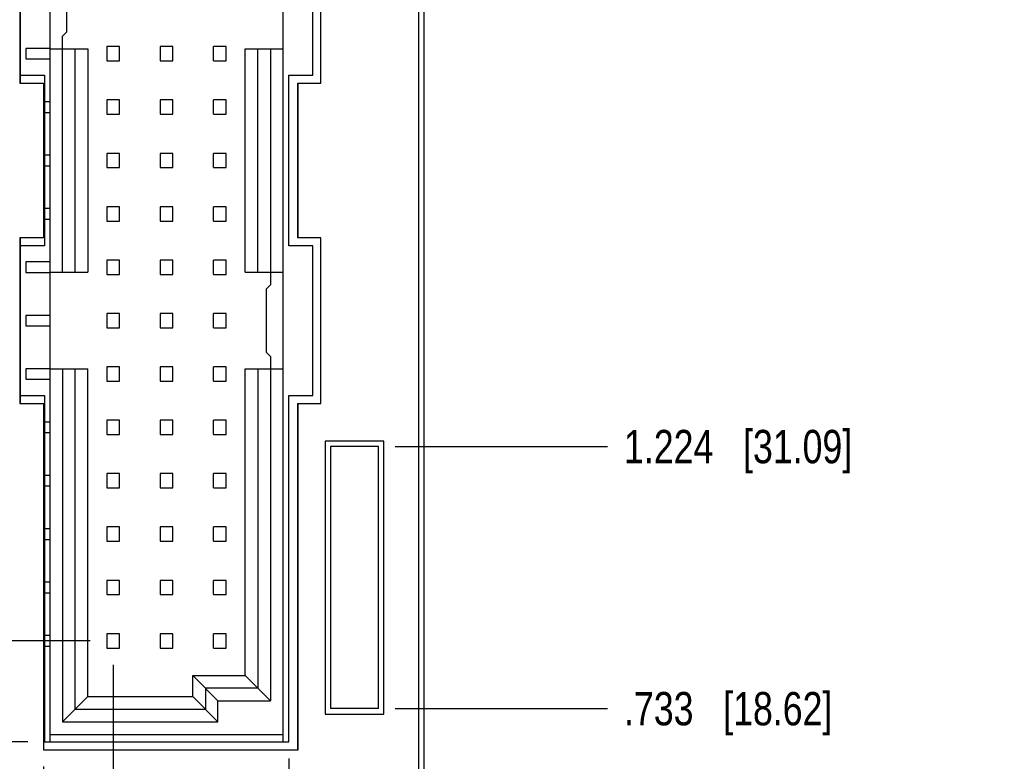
# Model space of a CAD drawing. Header units: inches. Extents: x 0 to 34, y 0 to 22.
# Tile 8 of 29: x 10.7 to 14.4, y 7.6 to 10.3. Entities that reach past the tile are written whole.
import ezdxf

# ---------------------------------------------------------------- set-up
doc = ezdxf.new("R2010")
doc.units = ezdxf.units.IN
doc.header["$LTSCALE"] = 1.87
doc.header["$MEASUREMENT"] = 0
doc.layers.get('0').update_dxf_attribs({"linetype": 'CONTINUOUS'})
doc.layers.add('DIMENSIONS', color=7, linetype='CONTINUOUS')
doc.styles.get("Standard").update_dxf_attribs({"font": 'txt', "width": 0.8})
doc.dimstyles.new('DIMSTYLE_2', dxfattribs={"dimtxt": 0.125, "dimasz": 0.18, "dimexe": 0.18, "dimexo": 0.0625, "dimgap": 0.09, "dimtad": 0, "dimtih": 1, "dimtoh": 1, "dimdec": 3, "dimlfac": 0.5, "dimzin": 4, "dimdsep": 46, "dimtxsty": 'STANDARD', "dimblk": '_FILLED', "dimblk1": '_FILLED', "dimblk2": '_FILLED', "dimcen": 0.09, "dimadec": 0, "dimazin": 0, "dimtp": 0.01, "dimtm": 0.01, "dimtfac": 1, "dimtdec": 3, "dimtofl": 0, "dimtmove": 0, "dimatfit": 3, "dimldrblk": '_FILLED', "dimfxl": 1, "dimtolj": 1, "dimtzin": 4, "dimarcsym": 0})

# ---------------------------------------------------------------- blocks, each defined once
blk = doc.blocks.new('*D4')
at = {"layer": 'DIMENSIONS', "color": 2, "linetype": 'CONTINUOUS'}
blk.add_line((12.245, 16.1842), (12.8667, 16.1842), dxfattribs=at)
at = {"layer": 'DIMENSIONS', "color": 2, "linetype": 'CONTINUOUS', "insert": (12.9292, 16.2467), "char_height": 0.125, "width": 1.425, "attachment_point": 1, "line_spacing_factor": 0.9}
blk.add_mtext('4.942{\\Ftxt.shx;\\W1.000000;\\H0.125000; }[125.53]', dxfattribs=at)
blk = doc.blocks.new('_FILLED')
at = {"color": 0, "linetype": 'BYBLOCK'}
blk.add_solid([(0, 0), (-1, 0.174), (-1, -0.174)], dxfattribs=at)
blk = doc.blocks.new('*D11')
at = {"layer": 'DIMENSIONS', "color": 2, "linetype": 'CONTINUOUS'}
blk.add_line((12.0717, 7.7662), (12.8667, 7.7662), dxfattribs=at)
at = {"layer": 'DIMENSIONS', "color": 2, "linetype": 'CONTINUOUS', "insert": (12.9292, 7.8287), "char_height": 0.125, "width": 1.225, "attachment_point": 1, "line_spacing_factor": 0.9}
blk.add_mtext('.733{\\Ftxt.shx;\\W1.000000;\\H0.125000; }[18.62]', dxfattribs=at)
blk = doc.blocks.new('*D12')
at = {"layer": 'DIMENSIONS', "color": 2, "linetype": 'CONTINUOUS'}
blk.add_line((12.0717, 8.7482), (12.8667, 8.7482), dxfattribs=at)
at = {"layer": 'DIMENSIONS', "color": 2, "linetype": 'CONTINUOUS', "insert": (12.9292, 8.8107), "char_height": 0.125, "width": 1.325, "attachment_point": 1, "line_spacing_factor": 0.9}
blk.add_mtext('1.224{\\Ftxt.shx;\\W1.000000;\\H0.125000; }[31.09]', dxfattribs=at)
blk = doc.blocks.new('*D13')
at = {"layer": 'DIMENSIONS', "color": 2, "linetype": 'CONTINUOUS'}
blk.add_line((12.0717, 13.6502), (12.8667, 13.6502), dxfattribs=at)
at = {"layer": 'DIMENSIONS', "color": 2, "linetype": 'CONTINUOUS', "insert": (12.9292, 13.7127), "char_height": 0.125, "width": 1.325, "attachment_point": 1, "line_spacing_factor": 0.9}
blk.add_mtext('3.675{\\Ftxt.shx;\\W1.000000;\\H0.125000; }[93.35]', dxfattribs=at)
blk = doc.blocks.new('*D14')
at = {"layer": 'DIMENSIONS', "color": 2, "linetype": 'CONTINUOUS'}
blk.add_line((12.0717, 14.6322), (12.8667, 14.6322), dxfattribs=at)
at = {"layer": 'DIMENSIONS', "color": 2, "linetype": 'CONTINUOUS', "insert": (12.9292, 14.6947), "char_height": 0.125, "width": 1.425, "attachment_point": 1, "line_spacing_factor": 0.9}
blk.add_mtext('4.166{\\Ftxt.shx;\\W1.000000;\\H0.125000; }[105.82]', dxfattribs=at)
blk = doc.blocks.new('*D15')
at = {"layer": 'DIMENSIONS', "color": 2, "linetype": 'CONTINUOUS'}
blk.add_line((11.9657, 15.9402), (12.8667, 15.9402), dxfattribs=at)
at = {"layer": 'DIMENSIONS', "color": 2, "linetype": 'CONTINUOUS', "insert": (12.9292, 16.0027), "char_height": 0.125, "width": 1.425, "attachment_point": 1, "line_spacing_factor": 0.9}
blk.add_mtext('4.820{\\Ftxt.shx;\\W1.000000;\\H0.125000; }[122.43]', dxfattribs=at)
blk = doc.blocks.new('*D17')
at = {"layer": 'DIMENSIONS', "color": 2, "linetype": 'CONTINUOUS'}
for p, q in [((10.7532, 7.5497), (10.7532, 5.6823)), ((10.7532, 5.6823), (10.8213, 5.5025)), ((10.8213, 5.5025), (10.8213, 5.3553))]:
    blk.add_line(p, q, dxfattribs=at)
at = {"layer": 'DIMENSIONS', "color": 2, "linetype": 'CONTINUOUS', "insert": (10.7588, 5.2928), "char_height": 0.125, "width": 1.225, "attachment_point": 3, "rotation": 90, "line_spacing_factor": 0.9}
blk.add_mtext('-.219{\\Ftxt.shx;\\W1.000000;\\H0.125000; }[5.56]', dxfattribs=at)
blk = doc.blocks.new('*D18')
at = {"layer": 'DIMENSIONS', "color": 2, "linetype": 'CONTINUOUS'}
blk.add_line((11.6732, 7.5797), (11.6732, 5.3553), dxfattribs=at)
at = {"layer": 'DIMENSIONS', "color": 2, "linetype": 'CONTINUOUS', "insert": (11.6107, 5.2928), "char_height": 0.125, "width": 1.125, "attachment_point": 3, "rotation": 90, "line_spacing_factor": 0.9}
blk.add_mtext('.241{\\Ftxt.shx;\\W1.000000;\\H0.125000; }[6.12]', dxfattribs=at)
blk = doc.blocks.new('*D20')
at = {"layer": 'DIMENSIONS', "color": 2, "linetype": 'CONTINUOUS'}
blk.add_line((10.6947, 7.6422), (9.83, 7.6422), dxfattribs=at)
at = {"layer": 'DIMENSIONS', "color": 2, "linetype": 'CONTINUOUS', "insert": (9.7675, 7.7047), "char_height": 0.125, "width": 1.225, "attachment_point": 3, "line_spacing_factor": 0.9}
blk.add_mtext('.671{\\Ftxt.shx;\\W1.000000;\\H0.125000; }[17.04]', dxfattribs=at)
blk = doc.blocks.new('*D21')
at = {"layer": 'DIMENSIONS', "color": 2, "linetype": 'CONTINUOUS'}
blk.add_line((10.6947, 14.5962), (9.83, 14.5962), dxfattribs=at)
at = {"layer": 'DIMENSIONS', "color": 2, "linetype": 'CONTINUOUS', "insert": (9.7675, 14.6587), "char_height": 0.125, "width": 1.425, "attachment_point": 3, "line_spacing_factor": 0.9}
blk.add_mtext('4.148{\\Ftxt.shx;\\W1.000000;\\H0.125000; }[105.36]', dxfattribs=at)
blk = doc.blocks.new('*D29')
at = {"layer": 'DIMENSIONS', "color": 2, "linetype": 'CONTINUOUS'}
blk.add_line((10.9283, 8.0202), (9.83, 8.0202), dxfattribs=at)
at = {"layer": 'DIMENSIONS', "color": 2, "linetype": 'CONTINUOUS', "insert": (9.7675, 8.0827), "char_height": 0.125, "width": 2.025, "attachment_point": 3, "line_spacing_factor": 0.9}
blk.add_mtext('PIN 1-A .860{\\Ftxt.shx;\\W1.000000;\\H0.125000; }[21.84]', dxfattribs=at)
blk = doc.blocks.new('*D30')
at = {"layer": 'DIMENSIONS', "color": 2, "linetype": 'CONTINUOUS'}
blk.add_line((11.0144, 7.931), (11.0144, 5.3553), dxfattribs=at)
at = {"layer": 'DIMENSIONS', "color": 2, "linetype": 'CONTINUOUS', "insert": (10.9519, 5.2928), "char_height": 0.125, "width": 1.925, "attachment_point": 3, "rotation": 90, "line_spacing_factor": 0.9}
blk.add_mtext('PIN 1-A .088{\\Ftxt.shx;\\W1.000000;\\H0.125000; }[2.25]', dxfattribs=at)

msp = doc.modelspace()

# ---------------------------------------------------------------- linework, layer by layer
at = {"color": 7, "linetype": 'CONTINUOUS'}
for p, q in [((12.1792, 16.1842), (12.1792, 6.0562)), ((12.1592, 16.1242), (12.1592, 6.1162)), ((10.7774, 14.5962), (10.7774, 7.6422)), ((11.6514, 7.6422), (11.6514, 14.5962)), ((10.6652, 10.7302), (10.6652, 10.1102)), ((11.7932, 10.1102), (11.7932, 10.7302)), ((11.7632, 10.1402), (11.7632, 10.7002)), ((10.8404, 10.3021), (10.8404, 10.5384)), ((10.8246, 10.2864), (10.8404, 10.3021)), ((10.8246, 9.4013), (10.8246, 10.2864)), ((10.6868, 10.2399), (10.6868, 10.2006)), ((10.7774, 10.2399), (10.6868, 10.2399)), ((10.7774, 10.2391), (10.9191, 10.2391)), ((10.8719, 9.4013), (10.8719, 10.2391)), ((10.9191, 10.2391), (10.9191, 9.4013)), ((11.038, 10.247), (10.9908, 10.247)), ((10.9908, 10.247), (10.9908, 10.1935)), ((11.038, 10.1935), (11.038, 10.247)), ((11.238, 10.247), (11.1908, 10.247)), ((11.1908, 10.247), (11.1908, 10.1935)), ((11.238, 10.1935), (11.238, 10.247)), ((11.438, 10.247), (11.3908, 10.247)), ((11.3908, 10.1935), (11.3908, 10.247)), ((11.438, 10.1935), (11.438, 10.247)), ((11.5097, 10.2391), (11.6514, 10.2391)), ((11.5097, 9.4013), (11.5097, 10.2391)), ((11.5569, 9.4013), (11.5569, 10.2391)), ((11.6042, 10.2391), (11.6042, 9.3541)), ((10.6868, 10.2006), (10.7774, 10.2006)), ((10.9908, 10.1935), (11.038, 10.1935)), ((11.1908, 10.1935), (11.238, 10.1935)), ((11.3908, 10.1935), (11.438, 10.1935)), ((10.6652, 10.1402), (10.7572, 10.1402)), ((10.7572, 10.1402), (10.7572, 9.5002)), ((11.6732, 10.1402), (11.7632, 10.1402)), ((11.6732, 9.5002), (11.6732, 10.1402)), ((10.6652, 10.1102), (10.7532, 10.1102)), ((10.7532, 10.1102), (10.7532, 9.5302)), ((11.7072, 10.1102), (11.7932, 10.1102)), ((11.7072, 9.5302), (11.7072, 10.1102)), ((10.7774, 10.0399), (10.7572, 10.0399)), ((11.038, 10.047), (10.9908, 10.047)), ((10.9908, 10.047), (10.9908, 9.9935)), ((11.038, 9.9935), (11.038, 10.047)), ((11.238, 10.047), (11.1908, 10.047)), ((11.1908, 10.047), (11.1908, 9.9935)), ((11.238, 9.9935), (11.238, 10.047)), ((11.438, 10.047), (11.3908, 10.047)), ((11.3908, 9.9935), (11.3908, 10.047)), ((11.438, 9.9935), (11.438, 10.047)), ((10.7572, 10.0006), (10.7774, 10.0006)), ((10.9908, 9.9935), (11.038, 9.9935)), ((11.1908, 9.9935), (11.238, 9.9935)), ((11.3908, 9.9935), (11.438, 9.9935)), ((10.7774, 9.8399), (10.7572, 9.8399)), ((11.038, 9.847), (10.9908, 9.847)), ((10.9908, 9.847), (10.9908, 9.7935)), ((11.038, 9.7935), (11.038, 9.847)), ((11.238, 9.847), (11.1908, 9.847)), ((11.1908, 9.847), (11.1908, 9.7935)), ((11.238, 9.7935), (11.238, 9.847)), ((11.438, 9.847), (11.3908, 9.847)), ((11.3908, 9.7935), (11.3908, 9.847)), ((11.438, 9.7935), (11.438, 9.847)), ((10.7572, 9.8006), (10.7774, 9.8006)), ((10.9908, 9.7935), (11.038, 9.7935)), ((11.1908, 9.7935), (11.238, 9.7935)), ((11.3908, 9.7935), (11.438, 9.7935)), ((10.7774, 9.6399), (10.7572, 9.6399)), ((11.038, 9.647), (10.9908, 9.647)), ((10.9908, 9.647), (10.9908, 9.5935)), ((11.038, 9.5935), (11.038, 9.647)), ((11.238, 9.647), (11.1908, 9.647)), ((11.1908, 9.647), (11.1908, 9.5935)), ((11.238, 9.5935), (11.238, 9.647)), ((11.438, 9.647), (11.3908, 9.647)), ((11.3908, 9.5935), (11.3908, 9.647)), ((11.438, 9.5935), (11.438, 9.647)), ((10.7572, 9.6006), (10.7774, 9.6006)), ((10.9908, 9.5935), (11.038, 9.5935)), ((11.1908, 9.5935), (11.238, 9.5935)), ((11.3908, 9.5935), (11.438, 9.5935)), ((10.7532, 9.5302), (10.6652, 9.5302)), ((10.6652, 9.5302), (10.6652, 8.9102)), ((11.7932, 9.5302), (11.7072, 9.5302)), ((11.7932, 8.9102), (11.7932, 9.5302)), ((10.7572, 9.5002), (10.6652, 9.5002)), ((11.7632, 9.5002), (11.6732, 9.5002)), ((11.7632, 8.9402), (11.7632, 9.5002)), ((11.038, 9.447), (10.9908, 9.447)), ((10.9908, 9.447), (10.9908, 9.3935)), ((11.038, 9.3935), (11.038, 9.447)), ((11.238, 9.447), (11.1908, 9.447)), ((11.1908, 9.447), (11.1908, 9.3935)), ((11.238, 9.3935), (11.238, 9.447)), ((11.438, 9.447), (11.3908, 9.447)), ((11.3908, 9.3935), (11.3908, 9.447)), ((11.438, 9.3935), (11.438, 9.447)), ((10.7774, 9.4399), (10.6868, 9.4399)), ((10.6868, 9.4399), (10.6868, 9.4006)), ((10.6868, 9.4006), (10.7774, 9.4006)), ((10.7774, 9.4013), (10.9191, 9.4013)), ((10.9908, 9.3935), (11.038, 9.3935)), ((11.1908, 9.3935), (11.238, 9.3935)), ((11.3908, 9.3935), (11.438, 9.3935)), ((11.5097, 9.4013), (11.6514, 9.4013)), ((11.6042, 9.3541), (11.5884, 9.3384)), ((11.5884, 9.3384), (11.5884, 9.1021)), ((10.7774, 9.2399), (10.6868, 9.2399)), ((10.6868, 9.2399), (10.6868, 9.2006)), ((11.038, 9.247), (10.9908, 9.247)), ((10.9908, 9.247), (10.9908, 9.1935)), ((11.038, 9.1935), (11.038, 9.247)), ((11.238, 9.247), (11.1908, 9.247)), ((11.1908, 9.247), (11.1908, 9.1935)), ((11.238, 9.1935), (11.238, 9.247)), ((11.438, 9.247), (11.3908, 9.247)), ((11.3908, 9.1935), (11.3908, 9.247)), ((11.438, 9.1935), (11.438, 9.247)), ((10.6868, 9.2006), (10.7774, 9.2006)), ((10.9908, 9.1935), (11.038, 9.1935)), ((11.1908, 9.1935), (11.238, 9.1935)), ((11.3908, 9.1935), (11.438, 9.1935)), ((11.5884, 9.1021), (11.6042, 9.0864)), ((11.6042, 9.0864), (11.6042, 7.7958)), ((11.038, 9.047), (10.9908, 9.047)), ((10.9908, 9.047), (10.9908, 8.9935)), ((11.038, 8.9935), (11.038, 9.047)), ((11.238, 9.047), (11.1908, 9.047)), ((11.1908, 9.047), (11.1908, 8.9935)), ((11.238, 8.9935), (11.238, 9.047)), ((11.438, 9.047), (11.3908, 9.047)), ((11.3908, 8.9935), (11.3908, 9.047)), ((11.438, 8.9935), (11.438, 9.047)), ((10.7774, 9.0399), (10.6868, 9.0399)), ((10.6868, 9.0399), (10.6868, 9.0006)), ((10.7774, 9.0391), (10.9191, 9.0391)), ((10.8246, 9.0391), (10.8246, 7.7171)), ((10.8719, 7.7643), (10.8719, 9.0391)), ((10.9191, 7.8116), (10.9191, 9.0391)), ((11.5097, 9.0391), (11.6514, 9.0391)), ((11.5097, 7.8903), (11.5097, 9.0391)), ((11.5569, 9.0391), (11.5569, 7.8431)), ((10.6868, 9.0006), (10.7774, 9.0006)), ((10.9908, 8.9935), (11.038, 8.9935)), ((11.1908, 8.9935), (11.238, 8.9935)), ((11.3908, 8.9935), (11.438, 8.9935)), ((10.6652, 8.9402), (10.7572, 8.9402)), ((10.7572, 8.9402), (10.7572, 7.6422)), ((11.6732, 8.9402), (11.7632, 8.9402)), ((11.6732, 7.6422), (11.6732, 8.9402)), ((10.6652, 8.9102), (10.7532, 8.9102)), ((10.7532, 8.9102), (10.7532, 7.6122)), ((11.7072, 8.9102), (11.7932, 8.9102)), ((11.7072, 7.6122), (11.7072, 8.9102)), ((10.7774, 8.8399), (10.7572, 8.8399)), ((11.038, 8.847), (10.9908, 8.847)), ((10.9908, 8.847), (10.9908, 8.7935)), ((11.038, 8.7935), (11.038, 8.847)), ((11.238, 8.847), (11.1908, 8.847)), ((11.1908, 8.847), (11.1908, 8.7935)), ((11.238, 8.7935), (11.238, 8.847)), ((11.438, 8.847), (11.3908, 8.847)), ((11.3908, 8.7935), (11.3908, 8.847)), ((11.438, 8.7935), (11.438, 8.847)), ((10.7572, 8.8006), (10.7774, 8.8006)), ((10.9908, 8.7935), (11.038, 8.7935)), ((11.1908, 8.7935), (11.238, 8.7935)), ((11.3908, 8.7935), (11.438, 8.7935)), ((12.0292, 8.7682), (11.8092, 8.7682)), ((11.8092, 8.7682), (11.8092, 7.7462)), ((12.0092, 8.7482), (11.8292, 8.7482)), ((11.8292, 8.7482), (11.8292, 7.7662)), ((12.0092, 7.7662), (12.0092, 8.7482)), ((12.0292, 7.7462), (12.0292, 8.7682)), ((10.7774, 8.6399), (10.7572, 8.6399)), ((11.038, 8.647), (10.9908, 8.647)), ((10.9908, 8.647), (10.9908, 8.5935)), ((11.038, 8.5935), (11.038, 8.647)), ((11.238, 8.647), (11.1908, 8.647)), ((11.1908, 8.647), (11.1908, 8.5935)), ((11.238, 8.5935), (11.238, 8.647)), ((11.438, 8.647), (11.3908, 8.647)), ((11.3908, 8.5935), (11.3908, 8.647)), ((11.438, 8.5935), (11.438, 8.647)), ((10.7572, 8.6006), (10.7774, 8.6006)), ((10.9908, 8.5935), (11.038, 8.5935)), ((11.1908, 8.5935), (11.238, 8.5935)), ((11.3908, 8.5935), (11.438, 8.5935)), ((10.7774, 8.4399), (10.7572, 8.4399)), ((11.038, 8.447), (10.9908, 8.447)), ((10.9908, 8.447), (10.9908, 8.3935)), ((11.038, 8.3935), (11.038, 8.447)), ((11.238, 8.447), (11.1908, 8.447)), ((11.1908, 8.447), (11.1908, 8.3935)), ((11.238, 8.3935), (11.238, 8.447)), ((11.438, 8.447), (11.3908, 8.447)), ((11.3908, 8.3935), (11.3908, 8.447)), ((11.438, 8.3935), (11.438, 8.447)), ((10.7572, 8.4006), (10.7774, 8.4006)), ((10.9908, 8.3935), (11.038, 8.3935)), ((11.1908, 8.3935), (11.238, 8.3935)), ((11.3908, 8.3935), (11.438, 8.3935)), ((10.7774, 8.2399), (10.7572, 8.2399)), ((11.038, 8.247), (10.9908, 8.247)), ((10.9908, 8.247), (10.9908, 8.1935)), ((11.038, 8.1935), (11.038, 8.247)), ((11.238, 8.247), (11.1908, 8.247)), ((11.1908, 8.247), (11.1908, 8.1935)), ((11.238, 8.1935), (11.238, 8.247)), ((11.438, 8.247), (11.3908, 8.247)), ((11.3908, 8.1935), (11.3908, 8.247)), ((11.438, 8.1935), (11.438, 8.247)), ((10.7572, 8.2006), (10.7774, 8.2006)), ((10.9908, 8.1935), (11.038, 8.1935)), ((11.1908, 8.1935), (11.238, 8.1935)), ((11.3908, 8.1935), (11.438, 8.1935)), ((11.038, 8.047), (10.9908, 8.047)), ((10.9908, 8.047), (10.9908, 7.9935)), ((11.038, 7.9935), (11.038, 8.047)), ((11.238, 8.047), (11.1908, 8.047)), ((11.1908, 8.047), (11.1908, 7.9935)), ((11.238, 7.9935), (11.238, 8.047)), ((11.438, 8.047), (11.3908, 8.047)), ((11.3908, 7.9935), (11.3908, 8.047)), ((11.438, 7.9935), (11.438, 8.047)), ((10.7774, 8.0399), (10.7572, 8.0399)), ((10.7572, 8.0006), (10.7774, 8.0006)), ((10.9908, 7.9935), (11.038, 7.9935)), ((11.1908, 7.9935), (11.238, 7.9935)), ((11.3908, 7.9935), (11.438, 7.9935)), ((11.3128, 7.8903), (11.5097, 7.8903)), ((11.4073, 7.7958), (11.3128, 7.8903)), ((11.3128, 7.8116), (11.3128, 7.8903)), ((11.6042, 7.7958), (11.5097, 7.8903)), ((11.5569, 7.8431), (11.3601, 7.8431)), ((11.3601, 7.8431), (11.3601, 7.7643)), ((10.9191, 7.8116), (10.8246, 7.7171)), ((10.9191, 7.8116), (11.3128, 7.8116)), ((11.3128, 7.8116), (11.4073, 7.7171)), ((11.4073, 7.7958), (11.6042, 7.7958)), ((11.4073, 7.7171), (11.4073, 7.7958)), ((10.8719, 7.7643), (11.3601, 7.7643)), ((12.0092, 7.7662), (11.8292, 7.7662)), ((10.8246, 7.7171), (11.4073, 7.7171)), ((11.8092, 7.7462), (12.0292, 7.7462)), ((10.7572, 7.6422), (11.6732, 7.6422)), ((10.7774, 7.6698), (11.6514, 7.6698)), ((10.7532, 7.6122), (11.7072, 7.6122))]:
    msp.add_line(p, q, dxfattribs=at)
at = {"color": 40, "linetype": 'CONTINUOUS'}
for p, q in [((12.1594, 16.124), (12.1594, 6.1162)), ((10.6654, 10.7302), (10.6654, 10.1102)), ((11.7934, 10.1102), (11.7934, 10.7302)), ((10.7532, 10.1102), (10.7534, 10.1102)), ((10.7534, 10.1102), (10.7534, 9.5303)), ((11.7074, 9.5303), (11.7074, 10.1102)), ((11.7932, 10.1102), (11.7934, 10.1102)), ((10.7534, 9.5303), (10.6654, 9.5303)), ((10.6654, 9.5303), (10.6654, 8.9103)), ((11.7934, 9.5303), (11.7074, 9.5303)), ((11.7934, 8.9103), (11.7934, 9.5303)), ((10.7532, 8.9102), (10.7534, 8.9103)), ((10.7534, 8.9103), (10.7534, 7.6122)), ((11.7074, 7.6122), (11.7074, 8.9103)), ((11.7932, 8.9102), (11.7934, 8.9103)), ((12.0294, 8.7682), (11.8094, 8.7682)), ((11.8094, 8.7682), (11.8094, 7.746)), ((12.0294, 7.746), (12.0294, 8.7682)), ((11.8094, 7.746), (12.0294, 7.746)), ((11.7072, 7.6122), (11.7074, 7.6122))]:
    msp.add_line(p, q, dxfattribs=at)

# ---------------------------------------------------------------- dimensions: what is measured, and where the dimension line sits
at = {"layer": 'DIMENSIONS', "color": 2, "linetype": 'CONTINUOUS'}
for feature_location, offset, dtype, origin, picture, middle in [((12.245, 16.1842), (0.6217, 0), 0, (10.8792, 6.3002), '*D4', (13.6417, 16.1842)), ((11.9657, 15.9402), (0.901, 0), 0, (11.9032, 6.3002), '*D15', (13.6417, 15.9402)), ((12.0717, 14.6322), (0.795, 0), 0, (12.0092, 6.3002), '*D14', (13.6417, 14.6322)), ((10.6947, 14.5962), (-0.8647, 0), 0, (10.7572, 6.3002), '*D21', (8.755, 14.5962)), ((12.0717, 13.6502), (0.795, 0), 0, (12.0092, 6.3002), '*D13', (13.5917, 13.6502)), ((12.0717, 8.7482), (0.795, 0), 0, (12.0092, 6.3002), '*D12', (13.5917, 8.7482)), ((12.0717, 7.7662), (0.795, 0), 0, (12.0092, 6.3002), '*D11', (13.5417, 7.7662)), ((10.6947, 7.6422), (-0.8647, 0), 0, (10.7572, 6.3002), '*D20', (8.905, 7.6422)), ((11.6732, 7.5797), (0, -2.2245), 1, (11.1912, 7.6422), '*D18', (11.7853, 4.5068))]:
    dim = msp.add_ordinate_dim(feature_location=feature_location, offset=offset, dtype=dtype, origin=origin, dimstyle='DIMSTYLE_2', dxfattribs=at)
    dim.commit()
    dim.dimension.update_dxf_attribs({"geometry": picture, "text_midpoint": middle})
for feature_location, offset, dtype, origin, text, picture, middle in [((10.9283, 8.0202), (-1.0982, 0), 0, (10.9908, 6.3002), 'PIN 1-A <>', '*D29', (8.305, 8.0202)), ((11.0144, 7.931), (0, -2.5757), 1, (11.1912, 7.9935), 'PIN 1-A <>', '*D30', (11.216, 3.928)), ((10.7532, 7.5497), (0.0681, -2.1945), 0, (11.1912, 7.6122), '-<>', '*D17', (10.9333, 4.5068))]:
    dim = msp.add_ordinate_dim(feature_location=feature_location, offset=offset, dtype=dtype, origin=origin, text=text, dimstyle='DIMSTYLE_2', dxfattribs=at)
    dim.commit()
    dim.dimension.update_dxf_attribs({"geometry": picture, "text_midpoint": middle})

doc.saveas('drawing.dxf')
